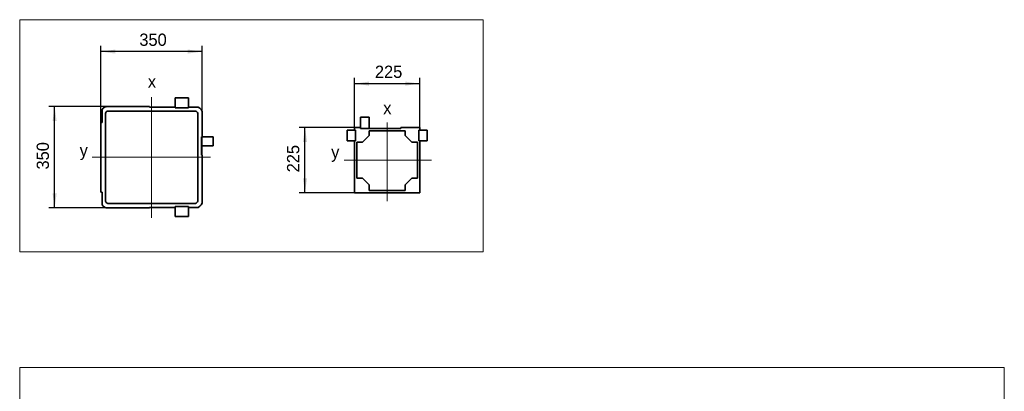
# Model space of a CAD drawing. Header units: millimetres. Extents: x 20 to 400, y 0 to 275.
# Tile 21 of 21: x 230 to 400, y 211 to 275. Entities that reach past the tile are written whole.
import ezdxf

# ---------------------------------------------------------------- set-up
doc = ezdxf.new("R2010")
doc.units = ezdxf.units.MM
doc.linetypes.add('SLD-Durchgehend', pattern=[0])
doc.linetypes.add('SLD-Punktstrich', pattern=[19.05, 15.24, -1.27, 1.27, -1.27])
doc.layers.add('KOPF', color=7, linetype='SLD-Durchgehend')
doc.styles.add('SLDTEXTSTYLE0', font='Gill Sans MT Pro Medium')
doc.dimstyles.new('SLDDIMSTYLE5', dxfattribs={"dimtxt": 1.924756, "dimasz": 2.5, "dimexe": 0, "dimexo": 0.0625, "dimgap": 0.481189, "dimtad": 1, "dimlfac": 20, "dimrnd": 1e-09, "dimzin": 12, "dimdsep": 46, "dimtxsty": 'SLDTEXTSTYLE0', "dimsah": 1, "dimcen": 0.09, "dimadec": 0, "dimazin": 3, "dimtfac": 1, "dimtofl": 0, "dimtmove": 0, "dimatfit": 3, "dimfxl": 1, "dimfrac": 2, "dimtolj": 1, "dimtzin": 12, "dimarcsym": 0})

# ---------------------------------------------------------------- blocks, each defined once
blk = doc.blocks.new('_D_52')
at = {"layer": 'KOPF'}
for p, q in [((245.23, 260.04), (235.03, 260.04)), ((236.03, 242.54), (236.03, 260.04)), ((245.23, 242.54), (235.03, 242.54))]:
    blk.add_line(p, q, dxfattribs=at)
for points in [[(236.03, 260.04), (235.68, 257.54), (236.38, 257.54)], [(236.03, 242.54), (236.38, 245.04), (235.68, 245.04)]]:
    blk.add_solid(points, dxfattribs=at)
at = {"layer": 'KOPF', "insert": (232.93, 249.17), "char_height": 2.117, "attachment_point": 1, "rotation": 90, "style": 'SLDTEXTSTYLE0'}
blk.add_mtext('350', dxfattribs=at)
blk = doc.blocks.new('_D_53')
at = {"layer": 'KOPF'}
for p, q in [((244.03, 257.29), (244.03, 270.51)), ((261.53, 251.67), (261.53, 270.51)), ((261.53, 269.51), (244.03, 269.51))]:
    blk.add_line(p, q, dxfattribs=at)
for points in [[(244.03, 269.51), (246.53, 269.16), (246.53, 269.86)], [(261.53, 269.51), (259.03, 269.86), (259.03, 269.16)]]:
    blk.add_solid(points, dxfattribs=at)
at = {"layer": 'KOPF', "insert": (250.66, 272.61), "char_height": 2.117, "attachment_point": 1, "style": 'SLDTEXTSTYLE0'}
blk.add_mtext('350', dxfattribs=at)
blk = doc.blocks.new('_D_54')
at = {"layer": 'KOPF'}
for p, q in [((287.82, 256.42), (287.82, 264.98)), ((287.82, 263.98), (299.07, 263.98)), ((299.07, 256.42), (299.07, 264.98))]:
    blk.add_line(p, q, dxfattribs=at)
for points in [[(287.82, 263.98), (290.32, 263.63), (290.32, 264.33)], [(299.07, 263.98), (296.57, 264.33), (296.57, 263.63)]]:
    blk.add_solid(points, dxfattribs=at)
at = {"layer": 'KOPF', "insert": (291.33, 267.08), "char_height": 2.117, "attachment_point": 1, "style": 'SLDTEXTSTYLE0'}
blk.add_mtext('225', dxfattribs=at)
blk = doc.blocks.new('_D_55')
at = {"layer": 'KOPF'}
for p, q in [((287.82, 256.42), (278.26, 256.42)), ((279.26, 245.17), (279.26, 256.42)), ((287.82, 245.17), (278.26, 245.17))]:
    blk.add_line(p, q, dxfattribs=at)
for points in [[(279.26, 256.42), (278.91, 253.92), (279.61, 253.92)], [(279.26, 245.17), (279.61, 247.67), (278.91, 247.67)]]:
    blk.add_solid(points, dxfattribs=at)
at = {"layer": 'KOPF', "insert": (276.15, 248.68), "char_height": 2.117, "attachment_point": 1, "rotation": 90, "style": 'SLDTEXTSTYLE0'}
blk.add_mtext('225', dxfattribs=at)

msp = doc.modelspace()

# ---------------------------------------------------------------- linework, layer by layer
at = {"color": 7, "linetype": 'SLD-Durchgehend', "lineweight": 35}
for p, q in [((256.82537, 261.51035), (256.82537, 259.93535)), ((259.15537, 261.51035), (256.82537, 261.51035)), ((259.15537, 259.93535), (259.15537, 261.51035)), ((244.23037, 257.28535), (244.23037, 259.49868)), ((244.83037, 258.83535), (244.83037, 243.73535)), ((252.43037, 260.03535), (245.23037, 260.03535)), ((260.33037, 259.23535), (245.23037, 259.23535)), ((252.43037, 260.03535), (252.43037, 259.93535)), ((252.43037, 259.93535), (256.82537, 259.93535)), ((256.82537, 259.93535), (256.82537, 259.78035)), ((256.82537, 259.78035), (259.15537, 259.78035)), ((259.15537, 259.78035), (259.15537, 259.93535)), ((259.15537, 259.93535), (260.80995, 259.93535)), ((260.73037, 243.73535), (260.73037, 258.83535)), ((261.53037, 254.82035), (261.53037, 258.83535)), ((244.03037, 257.28535), (244.23037, 257.28535)), ((244.03037, 257.28535), (244.03037, 245.28535)), ((288.82255, 258.17019), (288.82255, 256.22019)), ((290.32255, 258.17019), (288.82255, 258.17019)), ((290.32255, 256.22019), (290.32255, 258.17019)), ((286.54755, 255.9702), (286.54755, 254.1202)), ((287.99755, 255.9702), (286.54755, 255.9702)), ((287.82255, 256.42019), (287.82255, 255.9702)), ((288.82255, 256.42019), (287.82255, 256.42019)), ((287.82255, 255.9702), (287.99755, 255.9702)), ((287.99755, 254.1202), (287.99755, 255.9702)), ((288.82255, 256.22019), (288.82255, 256.42019)), ((288.82255, 256.22019), (290.32255, 256.22019)), ((295.82255, 256.22019), (288.82255, 256.22019)), ((290.34755, 255.0452), (289.19755, 253.8952)), ((296.54755, 255.8202), (290.34755, 255.8202)), ((290.34755, 255.8202), (290.34755, 255.0452)), ((299.07255, 256.42019), (295.82255, 256.42019)), ((295.82255, 256.42019), (295.82255, 256.22019)), ((296.54755, 255.0452), (296.54755, 255.8202)), ((297.69755, 253.8952), (296.54755, 255.0452)), ((298.89755, 255.9702), (298.89755, 254.1202)), ((300.34755, 255.9702), (298.89755, 255.9702)), ((298.89755, 255.9702), (299.07255, 255.9702)), ((299.07255, 255.9702), (299.07255, 256.42019)), ((300.34755, 254.1202), (300.34755, 255.9702)), ((261.53037, 254.82035), (261.40537, 254.82035)), ((261.40537, 254.82035), (261.40537, 252.32035)), ((263.40537, 254.82035), (261.53037, 254.82035)), ((263.40537, 253.27035), (263.40537, 254.82035)), ((286.54755, 254.1202), (287.99755, 254.1202)), ((287.99755, 254.1202), (287.82255, 254.1202)), ((287.82255, 254.1202), (287.82255, 245.1702)), ((288.22255, 253.8952), (288.22255, 247.6952)), ((289.19755, 253.8952), (288.22255, 253.8952)), ((298.67255, 253.8952), (297.69755, 253.8952)), ((298.67255, 247.6952), (298.67255, 253.8952)), ((298.89755, 254.1202), (300.34755, 254.1202)), ((299.07255, 254.1202), (298.89755, 254.1202)), ((299.07255, 245.1702), (299.07255, 254.1202)), ((261.40537, 253.27035), (263.40537, 253.27035)), ((261.40537, 252.32035), (261.41037, 252.32035)), ((261.41037, 252.32035), (261.41037, 251.67035)), ((261.41037, 251.67035), (261.53037, 251.67035)), ((261.53037, 243.73535), (261.53037, 251.67035)), ((288.22255, 247.6952), (289.19755, 247.6952)), ((289.19755, 247.6952), (290.34755, 246.5452)), ((290.34755, 246.5452), (290.34755, 245.57019)), ((296.54755, 246.5452), (297.69755, 247.6952)), ((296.54755, 245.57019), (296.54755, 246.5452)), ((297.69755, 247.6952), (298.67255, 247.6952)), ((244.23037, 245.28535), (244.03037, 245.28535)), ((244.23037, 243.07203), (244.23037, 245.28535)), ((287.82255, 245.1702), (299.07255, 245.1702)), ((290.34755, 245.57019), (296.54755, 245.57019)), ((245.23037, 243.33535), (260.33037, 243.33535)), ((245.23037, 242.53535), (252.43037, 242.53535)), ((252.43037, 242.63535), (252.43037, 242.53535)), ((256.82537, 242.63535), (252.43037, 242.63535)), ((259.15537, 242.79035), (256.82537, 242.79035)), ((256.82537, 242.79035), (256.82537, 242.63535)), ((256.82537, 242.63535), (256.82537, 241.06035)), ((259.15537, 242.63535), (259.15537, 242.79035)), ((260.80995, 242.63535), (259.15537, 242.63535)), ((259.15537, 241.06035), (259.15537, 242.63535)), ((256.82537, 241.06035), (259.15537, 241.06035))]:
    msp.add_line(p, q, dxfattribs=at)
for centre, radius, start, end in [((245.23037, 258.83535), 1.2, 90, 146.4426902), ((245.23037, 258.83535), 0.4, 90, 180), ((260.33037, 258.83535), 0.4, 0, 90), ((260.33037, 258.83535), 1.2, 0, 66.4435357), ((245.23037, 243.73535), 0.4, 180, 270), ((260.33037, 243.73535), 0.4, 270, 0), ((260.33037, 243.73535), 1.2, 293.5564643, 0), ((245.23037, 243.73535), 1.2, 213.5573098, 270)]:
    msp.add_arc(centre, radius, start, end, dxfattribs=at)
at = {"layer": 'KOPF', "lineweight": 18}
for p, q in [((230, 275), (310, 275)), ((230, 275), (230, 235)), ((310, 275), (310, 235)), ((230, 235), (310, 235)), ((230, 215), (400, 215)), ((230, 215), (230, 30)), ((400, 215), (400, 30))]:
    msp.add_line(p, q, dxfattribs=at)
at = {"layer": 'KOPF', "linetype": 'SLD-Punktstrich', "lineweight": 18, "ltscale": 1.85}
for p, q in [((252.78037, 240.81035), (252.78037, 261.65295)), ((293.44755, 243.706), (293.44755, 257.28666)), ((242.50906, 251.28535), (262.95378, 251.28535)), ((286.01626, 250.7952), (301.07255, 250.7952))]:
    msp.add_line(p, q, dxfattribs=at)

# ---------------------------------------------------------------- texts
at = {"layer": 'KOPF', "char_height": 2.11667, "attachment_point": 1, "style": 'SLDTEXTSTYLE0'}
for s, insert in [('x', (252.12964, 265.39765)), ('x', (292.76889, 260.82595)), ('y', (240.35165, 253.54319)), ('y', (283.77734, 253.24326))]:
    msp.add_mtext(s, dxfattribs=dict(at, insert=insert))

# ---------------------------------------------------------------- dimensions: what is measured, and where the dimension line sits
at = {"layer": 'KOPF'}
for base, p1, p2, picture, middle in [((244.03037, 269.51035), (261.53037, 251.67035), (244.03037, 257.28535), '_D_53', (252.78037, 269.51035)), ((299.07255, 263.97999), (287.82255, 256.4202), (299.07255, 256.4202), '_D_54', (293.44755, 263.97999))]:
    dim = msp.add_linear_dim(base=base, p1=p1, p2=p2, dimstyle='SLDDIMSTYLE5', dxfattribs=at)
    dim.commit()
    dim.dimension.update_dxf_attribs({"geometry": picture, "text_midpoint": middle, "dimtype": 160})
for base, p1, p2, picture, middle in [((236.03037, 260.03535), (245.23037, 242.53535), (245.23037, 260.03535), '_D_52', (236.03037, 251.28535)), ((279.25572, 256.4202), (287.82255, 245.1702), (287.82255, 256.4202), '_D_55', (279.25572, 250.7952))]:
    dim = msp.add_linear_dim(base=base, p1=p1, p2=p2, angle=90, dimstyle='SLDDIMSTYLE5', dxfattribs=at)
    dim.commit()
    dim.dimension.update_dxf_attribs({"geometry": picture, "text_midpoint": middle, "dimtype": 160})

doc.saveas('drawing.dxf')
